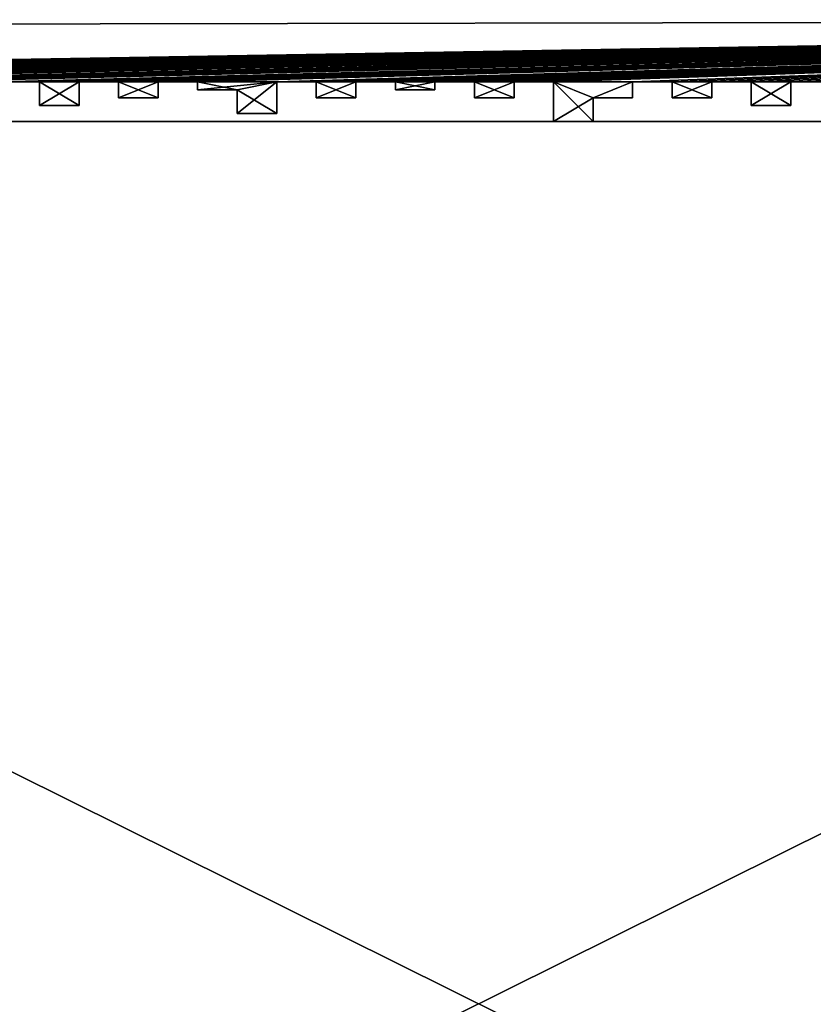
# Model space of a CAD drawing. Header units: millimetres. Extents: x -118 to 118, y -62 to 62.
# Tile 7 of 13: x -29 to 21, y 0 to 62. Entities that reach past the tile are written whole.
import ezdxf

# ---------------------------------------------------------------- set-up
doc = ezdxf.new("R2010")
doc.units = ezdxf.units.MM
doc.header["$LTSCALE"] = 25.4
doc.layers.get('0').update_dxf_attribs({"true_color": 0xff5454})

# ---------------------------------------------------------------- blocks, each defined once
blk = doc.blocks.new('GROOVE-II-9316.STL')
at = {"color": 250, "true_color": 0x262626}
mesh = blk.add_polyface(dxfattribs=at)
corners = [(-15.022, 57.569, 135), (-17.522, 58.069, 135), (-17.522, 57.569, 135), (-2.522, 57.569, 135), (-5.022, 58.069, 135), (-5.022, 57.569, 135), (-118.5, 61.569, 135), (-112.522, 58.069, 135), (118.5, 62, 135), (-110.022, 58.069, 135), (-105.022, 58.069, 135), (-102.522, 58.069, 135), (-100.022, 58.069, 135), (-97.522, 58.069, 135), (-95.022, 58.069, 135), (-92.522, 58.069, 135), (-87.522, 58.069, 135), (-85.022, 58.069, 135), (-82.522, 58.069, 135), (-80.022, 58.069, 135), (-77.522, 58.069, 135), (-75.022, 58.069, 135), (-72.522, 58.069, 135), (-70.022, 58.069, 135), (-65.022, 58.069, 135), (-62.522, 58.069, 135), (-60.022, 58.069, 135), (-57.522, 58.069, 135), (-55.022, 58.069, 135), (-52.522, 58.069, 135), (-47.541, 58.069, 135), (-50.022, 57.569, 135), (-45.022, 58.069, 135), (-42.522, 58.069, 135), (-40.022, 58.069, 135), (-37.522, 58.069, 135), (-35.022, 58.069, 135), (-30.022, 58.069, 135), (-27.522, 58.069, 135), (-12.522, 58.069, 135), (-2.522, 58.069, 135)]
mesh.append_faces([[corners[k] for k in face] for face in [(0, 1, 2), (3, 4, 5)]], dxfattribs={"vtx0": -1, "color": 250})
mesh.append_faces([[corners[k] for k in face] for face in [(6, 7, 8), (40, 4, 3)]], dxfattribs={"vtx0": -1, "vtx1": -1, "color": 250})
mesh.append_faces([[corners[k] for k in face] for face in [(8, 9, 10), (8, 11, 12), (8, 13, 14), (8, 15, 16), (8, 17, 18), (8, 19, 20), (8, 21, 22), (8, 23, 24), (8, 25, 26), (8, 27, 28), (8, 29, 30), (30, 29, 31), (8, 32, 33), (8, 34, 35), (8, 36, 37), (39, 1, 0)]], dxfattribs={"vtx0": -1, "vtx1": -1, "vtx2": -1, "color": 250})
mesh.append_faces([[corners[k] for k in face] for face in [(8, 7, 9), (8, 10, 11), (8, 12, 13), (8, 14, 15), (8, 16, 17), (8, 18, 19), (8, 20, 21), (8, 22, 23), (8, 24, 25), (8, 26, 27), (8, 28, 29), (8, 30, 32), (8, 33, 34), (8, 35, 36), (8, 37, 38)]], dxfattribs={"vtx0": -1, "vtx2": -1, "color": 250})
mesh = blk.add_polyface(dxfattribs=at)
corners = [(-112.522, 58.069), (-118.5, 61.569), (118.5, 62), (-110.022, 58.069), (-105.022, 58.069), (-102.522, 58.069), (-100.022, 58.069), (-97.522, 58.069), (-95.022, 58.069), (-92.522, 58.069), (-87.522, 58.069), (-85.022, 58.069), (-82.522, 58.069), (-80.022, 58.069), (-77.522, 58.069), (-75.022, 58.069), (-72.522, 58.069), (-70.022, 58.069), (-65.022, 58.069), (-62.522, 58.069), (-60.022, 58.069), (-57.522, 58.069), (-55.022, 58.069), (-52.522, 58.069), (-47.541, 58.069), (-52.522, 57.569), (-45.022, 58.069), (-42.522, 58.069), (-40.022, 58.069), (-37.522, 58.069), (-35.022, 58.069), (-30.022, 58.069), (-27.522, 58.069), (-17.522, 58.069), (-12.522, 58.069), (-17.522, 57.569), (-15.022, 57.569), (-5.022, 58.069), (-2.522, 58.069), (-5.022, 57.569), (-2.522, 57.569)]
mesh.append_faces([[corners[k] for k in face] for face in [(0, 2, 3), (4, 2, 5), (6, 2, 7), (8, 2, 9), (10, 2, 11), (12, 2, 13), (14, 2, 15), (16, 2, 17), (18, 2, 19), (20, 2, 21), (22, 2, 23), (23, 24, 25), (24, 2, 26), (27, 2, 28), (29, 2, 30), (31, 2, 32), (33, 34, 35), (35, 34, 36), (37, 38, 39)]], dxfattribs={"vtx0": -1, "vtx1": -1, "color": 250})
mesh.append_faces([[corners[k] for k in face] for face in [(3, 2, 4), (5, 2, 6), (7, 2, 8), (9, 2, 10), (11, 2, 12), (13, 2, 14), (15, 2, 16), (17, 2, 18), (19, 2, 20), (21, 2, 22), (23, 2, 24), (26, 2, 27), (28, 2, 29), (30, 2, 31)]], dxfattribs={"vtx0": -1, "vtx1": -1, "vtx2": -1, "color": 250})
mesh.append_faces([[corners[k] for k in face] for face in [(0, 1, 2)]], dxfattribs={"vtx0": -1, "vtx2": -1, "color": 250})
mesh.append_faces([[corners[k] for k in face] for face in [(40, 39, 38)]], dxfattribs={"vtx1": -1, "color": 250})
mesh = blk.add_polyface(dxfattribs=at)
corners = [(-118.5, 61.569, 135), (118.5, 62), (-118.5, 61.569), (118.5, 62, 135)]
mesh.append_faces([[corners[k] for k in face] for face in [(0, 1, 2), (1, 0, 3)]], dxfattribs={"vtx0": -1, "color": 250})
mesh = blk.add_polyface(dxfattribs=at)
corners = [(24.978, 56.569, 135), (22.478, 58.069, 135), (22.478, 56.569, 135), (27.478, 55.569, 135), (24.978, 55.569, 135), (32.478, 57.069, 135), (29.978, 58.069, 135), (29.978, 57.069, 135), (37.478, 56.069, 135), (34.978, 58.069, 135), (34.978, 56.069, 135), (42.478, 55.569, 135), (39.978, 58.069, 135), (39.978, 55.569, 135), (49.978, 56.569, 135), (47.478, 58.069, 135), (47.478, 56.569, 135), (54.978, 57.069, 135), (52.478, 58.069, 135), (52.478, 57.069, 135), (118.5, 62, 135), (-27.522, 58.069, 135), (-25.022, 58.069, 135), (-22.522, 58.069, 135), (-20.022, 58.069, 135), (-17.522, 58.069, 135), (-12.522, 58.069, 135), (-10.022, 58.069, 135), (-7.522, 58.069, 135), (-5.022, 58.069, 135), (-2.522, 58.069, 135), (-0.022, 58.069, 135), (2.478, 58.069, 135), (4.978, 58.069, 135), (9.978, 58.069, 135), (12.478, 58.069, 135), (14.978, 58.069, 135), (17.478, 58.069, 135), (19.978, 58.069, 135), (27.478, 58.069, 135), (32.478, 58.069, 135), (37.478, 58.069, 135), (44.978, 58.069, 135), (42.478, 57.069, 135), (44.978, 57.069, 135), (49.978, 58.069, 135), (54.978, 58.069, 135)]
mesh.append_faces([[corners[k] for k in face] for face in [(0, 1, 2), (3, 0, 4), (5, 6, 7), (8, 9, 10), (11, 12, 13), (14, 15, 16), (17, 18, 19), (42, 43, 44)]], dxfattribs={"vtx0": -1, "color": 250})
mesh.append_faces([[corners[k] for k in face] for face in [(39, 0, 3), (40, 6, 5), (41, 9, 8), (43, 12, 11), (45, 15, 14), (46, 18, 17)]], dxfattribs={"vtx0": -1, "vtx1": -1, "color": 250})
mesh.append_faces([[corners[k] for k in face] for face in [(20, 21, 22), (20, 23, 24), (20, 25, 26), (20, 27, 28), (20, 29, 30), (20, 31, 32), (20, 33, 34), (20, 35, 36), (20, 37, 38), (39, 1, 0), (42, 12, 43)]], dxfattribs={"vtx0": -1, "vtx1": -1, "vtx2": -1, "color": 250})
mesh.append_faces([[corners[k] for k in face] for face in [(20, 22, 23), (20, 24, 25), (20, 26, 27), (20, 28, 29), (20, 30, 31), (20, 32, 33), (20, 34, 35), (20, 36, 37), (20, 38, 1)]], dxfattribs={"vtx0": -1, "vtx2": -1, "color": 250})
mesh = blk.add_polyface(dxfattribs=at)
corners = [(-27.522, 58.069), (118.5, 62), (-25.022, 58.069), (-22.522, 58.069), (-20.022, 58.069), (-17.522, 58.069), (-12.522, 58.069), (-10.022, 58.069), (-7.522, 58.069), (-5.022, 58.069), (-2.522, 58.069), (-0.022, 58.069), (2.478, 58.069), (4.978, 58.069), (9.978, 58.069), (12.478, 58.069), (14.978, 58.069), (17.478, 58.069), (19.978, 58.069), (22.478, 58.069), (27.478, 58.069), (22.478, 56.569), (24.978, 56.569), (24.978, 55.569), (29.978, 58.069), (32.478, 58.069), (29.978, 57.069), (34.978, 58.069), (37.478, 58.069), (34.978, 56.069), (39.978, 58.069), (44.978, 58.069), (42.478, 57.069), (39.978, 55.569), (47.478, 58.069), (49.978, 58.069), (47.478, 56.569), (52.478, 58.069), (54.978, 58.069), (52.478, 57.069), (54.978, 57.069), (49.978, 56.569), (44.978, 57.069), (42.478, 55.569), (37.478, 56.069), (32.478, 57.069), (27.478, 55.569)]
mesh.append_faces([[corners[k] for k in face] for face in [(2, 1, 3), (4, 1, 5), (6, 1, 7), (8, 1, 9), (10, 1, 11), (12, 1, 13), (14, 1, 15), (16, 1, 17), (18, 1, 19), (19, 20, 21), (21, 20, 22), (22, 20, 23), (24, 25, 26), (27, 28, 29), (30, 32, 33), (34, 35, 36), (37, 38, 39)]], dxfattribs={"vtx0": -1, "vtx1": -1, "color": 250})
mesh.append_faces([[corners[k] for k in face] for face in [(0, 1, 2), (3, 1, 4), (5, 1, 6), (7, 1, 8), (9, 1, 10), (11, 1, 12), (13, 1, 14), (15, 1, 16), (17, 1, 18), (30, 31, 32)]], dxfattribs={"vtx0": -1, "vtx1": -1, "vtx2": -1, "color": 250})
mesh.append_faces([[corners[k] for k in face] for face in [(40, 39, 38), (41, 36, 35), (42, 32, 31), (43, 33, 32), (44, 29, 28), (45, 26, 25), (46, 23, 20)]], dxfattribs={"vtx1": -1, "color": 250})
mesh = blk.add_polyface(dxfattribs=at)
corners = [(-55.022, 56.569, 135), (-57.522, 58.069, 135), (-57.522, 56.569, 135), (-50.022, 57.569, 135), (-52.522, 58.069, 135), (-52.522, 57.569, 135), (-47.522, 56.569, 135), (-50.022, 56.569, 135), (-47.541, 58.069, 135), (-42.522, 57.069, 135), (-45.022, 58.069, 135), (-45.022, 57.069, 135), (-37.522, 56.069, 135), (-40.022, 58.069, 135), (-40.022, 56.069, 135), (-32.522, 55.569, 135), (-35.022, 58.069, 135), (-35.022, 55.569, 135), (-25.022, 56.569, 135), (-27.522, 58.069, 135), (-27.522, 56.569, 135), (-20.022, 57.069, 135), (-22.522, 58.069, 135), (-22.522, 57.069, 135), (-12.522, 56.069, 135), (-15.022, 57.569, 135), (-15.022, 56.069, 135), (-7.522, 57.069, 135), (-10.022, 58.069, 135), (-10.022, 57.069, 135), (2.478, 57.069, 135), (-0.022, 58.069, 135), (-0.022, 57.069, 135), (7.478, 55.569, 135), (4.978, 58.069, 135), (4.978, 55.569, 135), (14.978, 57.069, 135), (12.478, 58.069, 135), (12.478, 57.069, 135), (19.978, 56.569, 135), (17.478, 58.069, 135), (17.478, 56.569, 135), (-60.022, 58.069, 135), (-62.522, 58.069, 135), (-60.022, 57.069, 135), (-55.022, 58.069, 135), (-42.522, 58.069, 135), (-37.522, 58.069, 135), (-30.022, 58.069, 135), (-32.522, 57.069, 135), (-30.022, 57.069, 135), (-25.022, 58.069, 135), (-20.022, 58.069, 135), (-12.522, 58.069, 135), (-7.522, 58.069, 135), (2.478, 58.069, 135), (9.978, 58.069, 135), (7.478, 57.069, 135), (9.978, 57.069, 135), (14.978, 58.069, 135), (19.978, 58.069, 135), (-25.022, -56.431, 135), (-27.522, -56.431, 135), (-25.022, -57.431, 135), (-40.022, -56.431, 135), (-42.522, -56.431, 135), (-40.022, -58.931, 135)]
mesh.append_faces([[corners[k] for k in face] for face in [(0, 1, 2), (3, 4, 5), (6, 3, 7), (9, 10, 11), (12, 13, 14), (15, 16, 17), (18, 19, 20), (21, 22, 23), (24, 25, 26), (27, 28, 29), (30, 31, 32), (33, 34, 35), (36, 37, 38), (39, 40, 41), (48, 49, 50), (56, 57, 58)]], dxfattribs={"vtx0": -1, "color": 250})
mesh.append_faces([[corners[k] for k in face] for face in [(42, 43, 44), (45, 1, 0), (46, 10, 9), (47, 13, 12), (49, 16, 15), (51, 19, 18), (52, 22, 21), (53, 25, 24), (54, 28, 27), (55, 31, 30), (57, 34, 33), (59, 37, 36), (60, 40, 39)]], dxfattribs={"vtx0": -1, "vtx1": -1, "color": 250})
mesh.append_faces([[corners[k] for k in face] for face in [(48, 16, 49), (56, 34, 57)]], dxfattribs={"vtx0": -1, "vtx1": -1, "vtx2": -1, "color": 250})
mesh.append_faces([[corners[k] for k in face] for face in [(3, 6, 8)]], dxfattribs={"vtx0": -1, "vtx2": -1, "color": 250})
mesh.append_faces([[corners[k] for k in face] for face in [(61, 62, 63), (64, 65, 66)]], dxfattribs={"vtx1": -1, "color": 250})
mesh = blk.add_polyface(dxfattribs=at)
corners = [(-40.022, -56.431), (-42.522, -57.931), (-42.522, -56.431), (-5.022, -56.431), (-7.522, -57.931), (-7.522, -56.431), (-57.522, 58.069), (-55.022, 58.069), (-57.522, 56.569), (-52.522, 57.569), (-47.541, 58.069), (-50.022, 57.569), (-50.022, 56.569), (-45.022, 58.069), (-42.522, 58.069), (-45.022, 57.069), (-40.022, 58.069), (-37.522, 58.069), (-40.022, 56.069), (-35.022, 58.069), (-30.022, 58.069), (-32.522, 57.069), (-35.022, 55.569), (-27.522, 58.069), (-25.022, 58.069), (-27.522, 56.569), (-22.522, 58.069), (-20.022, 58.069), (-22.522, 57.069), (-15.022, 57.569), (-12.522, 58.069), (-15.022, 56.069), (-10.022, 58.069), (-7.522, 58.069), (-10.022, 57.069), (-0.022, 58.069), (2.478, 58.069), (-0.022, 57.069), (4.978, 58.069), (9.978, 58.069), (7.478, 57.069), (4.978, 55.569), (12.478, 58.069), (14.978, 58.069), (12.478, 57.069), (17.478, 58.069), (19.978, 58.069), (17.478, 56.569), (19.978, 56.569), (14.978, 57.069), (9.978, 57.069), (7.478, 55.569), (2.478, 57.069), (-7.522, 57.069), (-12.522, 56.069), (-20.022, 57.069), (-25.022, 56.569), (-30.022, 57.069), (-32.522, 55.569), (-37.522, 56.069), (-42.522, 57.069), (-47.522, 56.569), (-55.022, 56.569), (-60.022, 57.069), (-62.522, 57.069), (-60.022, 58.069)]
mesh.append_faces([[corners[k] for k in face] for face in [(0, 1, 2), (3, 4, 5)]], dxfattribs={"vtx0": -1, "color": 250})
mesh.append_faces([[corners[k] for k in face] for face in [(6, 7, 8), (9, 10, 11), (11, 10, 12), (13, 14, 15), (16, 17, 18), (19, 21, 22), (23, 24, 25), (26, 27, 28), (29, 30, 31), (32, 33, 34), (35, 36, 37), (38, 40, 41), (42, 43, 44), (45, 46, 47)]], dxfattribs={"vtx0": -1, "vtx1": -1, "color": 250})
mesh.append_faces([[corners[k] for k in face] for face in [(19, 20, 21), (38, 39, 40)]], dxfattribs={"vtx0": -1, "vtx1": -1, "vtx2": -1, "color": 250})
mesh.append_faces([[corners[k] for k in face] for face in [(48, 47, 46), (49, 44, 43), (50, 40, 39), (51, 41, 40), (52, 37, 36), (53, 34, 33), (54, 31, 30), (55, 28, 27), (56, 25, 24), (57, 21, 20), (58, 22, 21), (59, 18, 17), (60, 15, 14), (61, 12, 10), (62, 8, 7), (63, 64, 65)]], dxfattribs={"vtx1": -1, "color": 250})
mesh = blk.add_polyface(dxfattribs=at)
corners = [(-27.522, 58.069, 135), (-30.022, 58.069), (-27.522, 58.069), (-30.022, 58.069, 135)]
mesh.append_faces([[corners[k] for k in face] for face in [(0, 1, 2), (1, 0, 3)]], dxfattribs={"vtx0": -1, "color": 250})
mesh = blk.add_polyface(dxfattribs=at)
corners = [(-27.522, 58.069, 135), (-27.522, 56.569), (-27.522, 56.569, 135), (-27.522, 58.069)]
mesh.append_faces([[corners[k] for k in face] for face in [(0, 1, 2), (1, 0, 3)]], dxfattribs={"vtx0": -1, "color": 250})
mesh = blk.add_polyface(dxfattribs=at)
corners = [(-22.522, 58.069, 135), (-25.022, 58.069), (-22.522, 58.069), (-25.022, 58.069, 135)]
mesh.append_faces([[corners[k] for k in face] for face in [(0, 1, 2), (1, 0, 3)]], dxfattribs={"vtx0": -1, "color": 250})
mesh = blk.add_polyface(dxfattribs=at)
corners = [(-25.022, 58.069), (-25.022, 56.569, 135), (-25.022, 56.569), (-25.022, 58.069, 135)]
mesh.append_faces([[corners[k] for k in face] for face in [(0, 1, 2), (1, 0, 3)]], dxfattribs={"vtx0": -1, "color": 250})
mesh = blk.add_polyface(dxfattribs=at)
corners = [(-22.522, 58.069, 135), (-22.522, 57.069), (-22.522, 57.069, 135), (-22.522, 58.069)]
mesh.append_faces([[corners[k] for k in face] for face in [(0, 1, 2), (1, 0, 3)]], dxfattribs={"vtx0": -1, "color": 250})
mesh = blk.add_polyface(dxfattribs=at)
corners = [(-17.522, 58.069, 135), (-20.022, 58.069), (-17.522, 58.069), (-20.022, 58.069, 135)]
mesh.append_faces([[corners[k] for k in face] for face in [(0, 1, 2), (1, 0, 3)]], dxfattribs={"vtx0": -1, "color": 250})
mesh = blk.add_polyface(dxfattribs=at)
corners = [(-20.022, 58.069), (-20.022, 57.069, 135), (-20.022, 57.069), (-20.022, 58.069, 135)]
mesh.append_faces([[corners[k] for k in face] for face in [(0, 1, 2), (1, 0, 3)]], dxfattribs={"vtx0": -1, "color": 250})
mesh = blk.add_polyface(dxfattribs=at)
corners = [(-17.522, 58.069, 135), (-17.522, 57.569), (-17.522, 57.569, 135), (-17.522, 58.069)]
mesh.append_faces([[corners[k] for k in face] for face in [(0, 1, 2), (1, 0, 3)]], dxfattribs={"vtx0": -1, "color": 250})
mesh = blk.add_polyface(dxfattribs=at)
corners = [(-10.022, 58.069, 135), (-12.522, 58.069), (-10.022, 58.069), (-12.522, 58.069, 135)]
mesh.append_faces([[corners[k] for k in face] for face in [(0, 1, 2), (1, 0, 3)]], dxfattribs={"vtx0": -1, "color": 250})
mesh = blk.add_polyface(dxfattribs=at)
corners = [(-12.522, 58.069), (-12.522, 56.069, 135), (-12.522, 56.069), (-12.522, 58.069, 135)]
mesh.append_faces([[corners[k] for k in face] for face in [(0, 1, 2), (1, 0, 3)]], dxfattribs={"vtx0": -1, "color": 250})
mesh = blk.add_polyface(dxfattribs=at)
corners = [(-10.022, 58.069, 135), (-10.022, 57.069), (-10.022, 57.069, 135), (-10.022, 58.069)]
mesh.append_faces([[corners[k] for k in face] for face in [(0, 1, 2), (1, 0, 3)]], dxfattribs={"vtx0": -1, "color": 250})
mesh = blk.add_polyface(dxfattribs=at)
corners = [(-5.022, 58.069, 135), (-7.522, 58.069), (-5.022, 58.069), (-7.522, 58.069, 135)]
mesh.append_faces([[corners[k] for k in face] for face in [(0, 1, 2), (1, 0, 3)]], dxfattribs={"vtx0": -1, "color": 250})
mesh = blk.add_polyface(dxfattribs=at)
corners = [(-7.522, 58.069), (-7.522, 57.069, 135), (-7.522, 57.069), (-7.522, 58.069, 135)]
mesh.append_faces([[corners[k] for k in face] for face in [(0, 1, 2), (1, 0, 3)]], dxfattribs={"vtx0": -1, "color": 250})
mesh = blk.add_polyface(dxfattribs=at)
corners = [(-5.022, 58.069, 135), (-5.022, 57.569), (-5.022, 57.569, 135), (-5.022, 58.069)]
mesh.append_faces([[corners[k] for k in face] for face in [(0, 1, 2), (1, 0, 3)]], dxfattribs={"vtx0": -1, "color": 250})
mesh = blk.add_polyface(dxfattribs=at)
corners = [(-0.022, 58.069, 135), (-2.522, 58.069), (-0.022, 58.069), (-2.522, 58.069, 135)]
mesh.append_faces([[corners[k] for k in face] for face in [(0, 1, 2), (1, 0, 3)]], dxfattribs={"vtx0": -1, "color": 250})
mesh = blk.add_polyface(dxfattribs=at)
corners = [(-2.522, 58.069), (-2.522, 57.569, 135), (-2.522, 57.569), (-2.522, 58.069, 135)]
mesh.append_faces([[corners[k] for k in face] for face in [(0, 1, 2), (1, 0, 3)]], dxfattribs={"vtx0": -1, "color": 250})
mesh = blk.add_polyface(dxfattribs=at)
corners = [(-0.022, 58.069, 135), (-0.022, 57.069), (-0.022, 57.069, 135), (-0.022, 58.069)]
mesh.append_faces([[corners[k] for k in face] for face in [(0, 1, 2), (1, 0, 3)]], dxfattribs={"vtx0": -1, "color": 250})
mesh = blk.add_polyface(dxfattribs=at)
corners = [(4.978, 58.069, 135), (2.478, 58.069), (4.978, 58.069), (2.478, 58.069, 135)]
mesh.append_faces([[corners[k] for k in face] for face in [(0, 1, 2), (1, 0, 3)]], dxfattribs={"vtx0": -1, "color": 250})
mesh = blk.add_polyface(dxfattribs=at)
corners = [(2.478, 58.069), (2.478, 57.069, 135), (2.478, 57.069), (2.478, 58.069, 135)]
mesh.append_faces([[corners[k] for k in face] for face in [(0, 1, 2), (1, 0, 3)]], dxfattribs={"vtx0": -1, "color": 250})
mesh = blk.add_polyface(dxfattribs=at)
corners = [(4.978, 58.069, 135), (4.978, 55.569), (4.978, 55.569, 135), (4.978, 58.069)]
mesh.append_faces([[corners[k] for k in face] for face in [(0, 1, 2), (1, 0, 3)]], dxfattribs={"vtx0": -1, "color": 250})
mesh = blk.add_polyface(dxfattribs=at)
corners = [(12.478, 58.069, 135), (9.978, 58.069), (12.478, 58.069), (9.978, 58.069, 135)]
mesh.append_faces([[corners[k] for k in face] for face in [(0, 1, 2), (1, 0, 3)]], dxfattribs={"vtx0": -1, "color": 250})
mesh = blk.add_polyface(dxfattribs=at)
corners = [(9.978, 58.069), (9.978, 57.069, 135), (9.978, 57.069), (9.978, 58.069, 135)]
mesh.append_faces([[corners[k] for k in face] for face in [(0, 1, 2), (1, 0, 3)]], dxfattribs={"vtx0": -1, "color": 250})
mesh = blk.add_polyface(dxfattribs=at)
corners = [(12.478, 58.069, 135), (12.478, 57.069), (12.478, 57.069, 135), (12.478, 58.069)]
mesh.append_faces([[corners[k] for k in face] for face in [(0, 1, 2), (1, 0, 3)]], dxfattribs={"vtx0": -1, "color": 250})
mesh = blk.add_polyface(dxfattribs=at)
corners = [(17.478, 58.069, 135), (14.978, 58.069), (17.478, 58.069), (14.978, 58.069, 135)]
mesh.append_faces([[corners[k] for k in face] for face in [(0, 1, 2), (1, 0, 3)]], dxfattribs={"vtx0": -1, "color": 250})
mesh = blk.add_polyface(dxfattribs=at)
corners = [(14.978, 58.069), (14.978, 57.069, 135), (14.978, 57.069), (14.978, 58.069, 135)]
mesh.append_faces([[corners[k] for k in face] for face in [(0, 1, 2), (1, 0, 3)]], dxfattribs={"vtx0": -1, "color": 250})
mesh = blk.add_polyface(dxfattribs=at)
corners = [(17.478, 58.069, 135), (17.478, 56.569), (17.478, 56.569, 135), (17.478, 58.069)]
mesh.append_faces([[corners[k] for k in face] for face in [(0, 1, 2), (1, 0, 3)]], dxfattribs={"vtx0": -1, "color": 250})
mesh = blk.add_polyface(dxfattribs=at)
corners = [(22.478, 58.069, 135), (19.978, 58.069), (22.478, 58.069), (19.978, 58.069, 135)]
mesh.append_faces([[corners[k] for k in face] for face in [(0, 1, 2), (1, 0, 3)]], dxfattribs={"vtx0": -1, "color": 250})
mesh = blk.add_polyface(dxfattribs=at)
corners = [(19.978, 58.069), (19.978, 56.569, 135), (19.978, 56.569), (19.978, 58.069, 135)]
mesh.append_faces([[corners[k] for k in face] for face in [(0, 1, 2), (1, 0, 3)]], dxfattribs={"vtx0": -1, "color": 250})
mesh = blk.add_polyface(dxfattribs=at)
corners = [(-15.022, 57.569, 135), (-17.522, 57.569), (-15.022, 57.569), (-17.522, 57.569, 135)]
mesh.append_faces([[corners[k] for k in face] for face in [(0, 1, 2), (1, 0, 3)]], dxfattribs={"vtx0": -1, "color": 250})
mesh = blk.add_polyface(dxfattribs=at)
corners = [(-15.022, 57.569, 135), (-15.022, 56.069), (-15.022, 56.069, 135), (-15.022, 57.569)]
mesh.append_faces([[corners[k] for k in face] for face in [(0, 1, 2), (1, 0, 3)]], dxfattribs={"vtx0": -1, "color": 250})
mesh = blk.add_polyface(dxfattribs=at)
corners = [(-2.522, 57.569, 135), (-5.022, 57.569), (-2.522, 57.569), (-5.022, 57.569, 135)]
mesh.append_faces([[corners[k] for k in face] for face in [(0, 1, 2), (1, 0, 3)]], dxfattribs={"vtx0": -1, "color": 250})
mesh = blk.add_polyface(dxfattribs=at)
corners = [(-20.022, 57.069, 135), (-22.522, 57.069), (-20.022, 57.069), (-22.522, 57.069, 135)]
mesh.append_faces([[corners[k] for k in face] for face in [(0, 1, 2), (1, 0, 3)]], dxfattribs={"vtx0": -1, "color": 250})
mesh = blk.add_polyface(dxfattribs=at)
corners = [(-7.522, 57.069, 135), (-10.022, 57.069), (-7.522, 57.069), (-10.022, 57.069, 135)]
mesh.append_faces([[corners[k] for k in face] for face in [(0, 1, 2), (1, 0, 3)]], dxfattribs={"vtx0": -1, "color": 250})
mesh = blk.add_polyface(dxfattribs=at)
corners = [(2.478, 57.069, 135), (-0.022, 57.069), (2.478, 57.069), (-0.022, 57.069, 135)]
mesh.append_faces([[corners[k] for k in face] for face in [(0, 1, 2), (1, 0, 3)]], dxfattribs={"vtx0": -1, "color": 250})
mesh = blk.add_polyface(dxfattribs=at)
corners = [(9.978, 57.069, 135), (7.478, 57.069), (9.978, 57.069), (7.478, 57.069, 135)]
mesh.append_faces([[corners[k] for k in face] for face in [(0, 1, 2), (1, 0, 3)]], dxfattribs={"vtx0": -1, "color": 250})
mesh = blk.add_polyface(dxfattribs=at)
corners = [(7.478, 57.069), (7.478, 55.569, 135), (7.478, 55.569), (7.478, 57.069, 135)]
mesh.append_faces([[corners[k] for k in face] for face in [(0, 1, 2), (1, 0, 3)]], dxfattribs={"vtx0": -1, "color": 250})
mesh = blk.add_polyface(dxfattribs=at)
corners = [(14.978, 57.069, 135), (12.478, 57.069), (14.978, 57.069), (12.478, 57.069, 135)]
mesh.append_faces([[corners[k] for k in face] for face in [(0, 1, 2), (1, 0, 3)]], dxfattribs={"vtx0": -1, "color": 250})
mesh = blk.add_polyface(dxfattribs=at)
corners = [(-25.022, 56.569, 135), (-27.522, 56.569), (-25.022, 56.569), (-27.522, 56.569, 135)]
mesh.append_faces([[corners[k] for k in face] for face in [(0, 1, 2), (1, 0, 3)]], dxfattribs={"vtx0": -1, "color": 250})
mesh = blk.add_polyface(dxfattribs=at)
corners = [(-12.522, 56.069, 135), (-15.022, 56.069), (-12.522, 56.069), (-15.022, 56.069, 135)]
mesh.append_faces([[corners[k] for k in face] for face in [(0, 1, 2), (1, 0, 3)]], dxfattribs={"vtx0": -1, "color": 250})
mesh = blk.add_polyface(dxfattribs=at)
corners = [(19.978, 56.569, 135), (17.478, 56.569), (19.978, 56.569), (17.478, 56.569, 135)]
mesh.append_faces([[corners[k] for k in face] for face in [(0, 1, 2), (1, 0, 3)]], dxfattribs={"vtx0": -1, "color": 250})
mesh = blk.add_polyface(dxfattribs=at)
corners = [(-112.022, 55.569, 115), (112.478, 55.569, 113), (-112.022, 55.569, 113), (112.478, 55.569, 115)]
mesh.append_faces([[corners[k] for k in face] for face in [(0, 1, 2), (1, 0, 3)]], dxfattribs={"vtx0": -1, "color": 250})
mesh = blk.add_polyface(dxfattribs=at)
corners = [(112.478, 55.569, 113), (-112.022, -55.931, 113), (-112.022, 55.569, 113), (112.478, -55.931, 113)]
mesh.append_faces([[corners[k] for k in face] for face in [(0, 1, 2), (1, 0, 3)]], dxfattribs={"vtx0": -1, "color": 250})
mesh = blk.add_polyface(dxfattribs=at)
corners = [(112.478, -55.931, 115), (-112.022, 55.569, 115), (-112.022, -55.931, 115), (112.478, 55.569, 115)]
mesh.append_faces([[corners[k] for k in face] for face in [(0, 1, 2), (1, 0, 3)]], dxfattribs={"vtx0": -1, "color": 250})
mesh = blk.add_polyface(dxfattribs=at)
corners = [(7.478, 55.569, 135), (4.978, 55.569), (7.478, 55.569), (4.978, 55.569, 135)]
mesh.append_faces([[corners[k] for k in face] for face in [(0, 1, 2), (1, 0, 3)]], dxfattribs={"vtx0": -1, "color": 250})
blk = doc.blocks.new('Grupuj#1')
at = {"color": 0}
blk.add_blockref('GROOVE-II-9316.STL', (118.5, 62.431), dxfattribs=at)

msp = doc.modelspace()

# ---------------------------------------------------------------- block references
at = {"color": 0}
msp.add_blockref('Grupuj#1', (-118.5, -62.431), dxfattribs=at)

doc.saveas('drawing.dxf')
